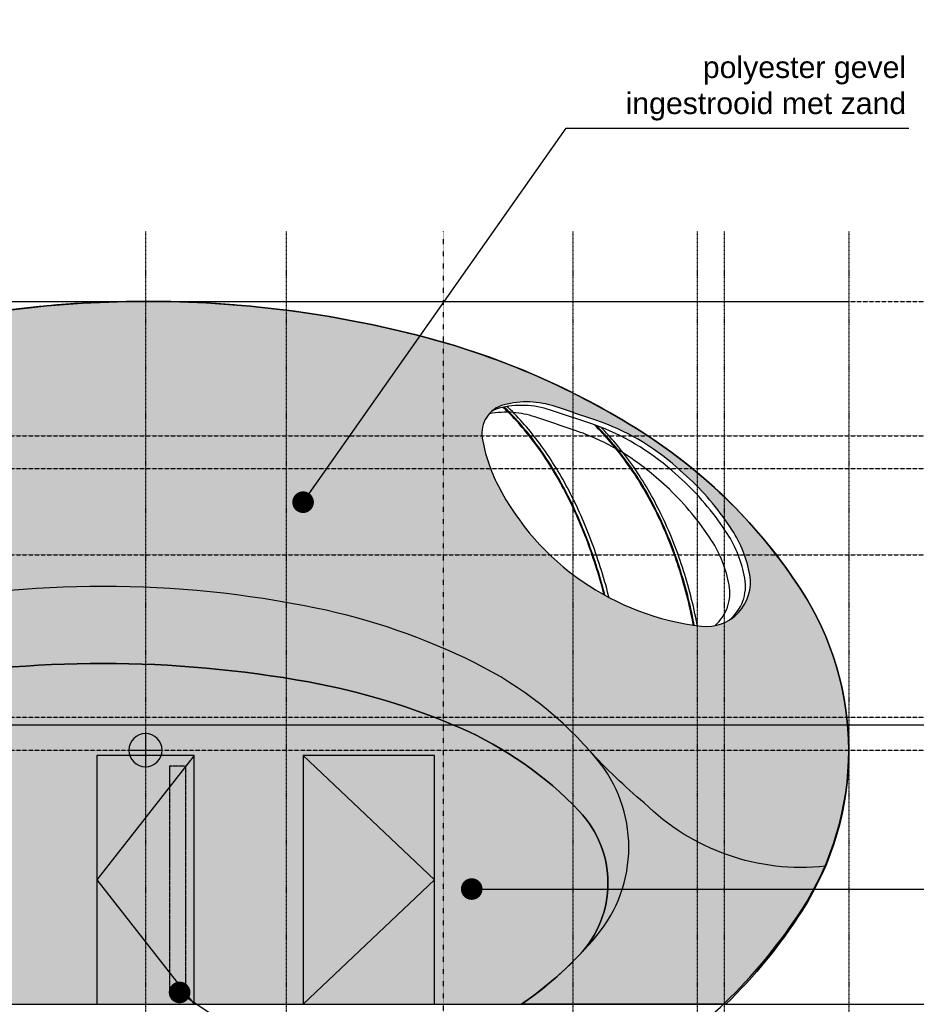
# Model space of a CAD drawing. Header units: metres. Extents: x 135527 to 1530300, y -118103 to -69281.
# Tile 83 of 88: x 248891 to 257178, y -94335 to -85231. Entities that reach past the tile are written whole.
import ezdxf

# ---------------------------------------------------------------- set-up
doc = ezdxf.new("R2010")
doc.units = ezdxf.units.M
doc.header["$LTSCALE"] = 0.1
for name, pattern in [('ACAD_ISO03W100', [30, 12, -18]), ('DASHDOT', [1, 0.5, -0.25, 0, -0.25]), ('DASHDOT2', [12.7, 6.35, -3.175, 0, -3.175]), ('HIDDEN', [0.375, 0.25, -0.125]), ('HIDDEN2', [4.762499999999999, 3.175, -1.5875])]:
    doc.linetypes.add(name, pattern=pattern)
for name, color, linetype in [('_01-STRAMIENEN', 8, 'DASHDOT2'), ('_02-section-thick', 3, 'Continuous'), ('_02Buitenwanden', 2, 'Continuous'), ('_02Constructie', 2, 'Continuous'), ('_03-PROJECTION', 1, 'Continuous'), ('_04-HIDDEN', 7, 'HIDDEN2'), ('_05-TEXT', 8, 'Continuous'), ('_05text100', 8, 'Continuous')]:
    doc.layers.add(name, color=color, linetype=linetype)
doc.layers.add('_01Hulplijnen', color=6, linetype='Continuous', plot=False)
doc.layers.add('_07Mensen', color=8, linetype='Continuous', transparency=0.5)
for name, color, linetype, true_color in [('_09_afdruiprand', 7, 'Continuous', 0xd49d1c), ('_09_hatch_kleur', 7, 'Continuous', 0x87ded1), ('_09_hatch_zand_donker', 7, 'Continuous', 0xf2d89c), ('_09_hatch_zand_licht', 7, 'Continuous', 0xf4e799)]:
    doc.layers.add(name, color=color, linetype=linetype, true_color=true_color)
doc.styles.add('NIO 1_100 klein', font='arial.ttf', dxfattribs={"height": 200})
doc.styles.add('NIOstandard', font='arial.ttf')
doc.dimstyles.new('NIO-5-KLEIN', dxfattribs={"dimtxt": 10, "dimasz": 1, "dimexe": 2, "dimexo": 5, "dimgap": 1, "dimtad": 1, "dimdec": 0, "dimzin": 0, "dimdsep": 46, "dimtxsty": 'NIOstandard', "dimblk1": 'MAATSTR', "dimblk2": 'MAATSTR', "dimsah": 1, "dimcen": 0, "dimdle": 1.5, "dimse1": 1, "dimse2": 1, "dimclrd": 7, "dimclre": 256, "dimclrt": 256, "dimazin": 0, "dimtfac": 1, "dimtdec": 0, "dimtofl": 0, "dimtmove": 1, "dimatfit": 2, "dimldrblk": 'MAATSTR', "dimfxl": 1, "dimtvp": 1, "dimtolj": 1, "dimtzin": 0, "dimarcsym": 0})

# ---------------------------------------------------------------- blocks, each defined once
blk = doc.blocks.new('achtergevel')
at = {"layer": '_01Hulplijnen'}
for points, knots in [([(4239.257917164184, 3785.99397850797), (4237.664922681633, 3792.036342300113), (4236.071928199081, 3798.078706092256), (4234.47893371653, 3804.121069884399), (4234.47891738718, 3804.121131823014), (4234.478901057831, 3804.121193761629), (4234.47888472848, 3804.121255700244), (4211.814078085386, 3890.090790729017), (4162.360194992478, 4059.899970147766), (4075.403827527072, 4307.48894173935), (3976.670020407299, 4544.066729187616), (3867.165618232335, 4767.009488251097), (3748.190387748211, 4973.815224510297), (3620.722882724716, 5163.312549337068), (3484.583663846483, 5336.046741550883), (3386.227248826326, 5441.499715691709), (3335.081715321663, 5491.391968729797), (3335.081610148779, 5491.392071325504), (3335.081504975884, 5491.392173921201), (3335.081399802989, 5491.392276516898), (3325.156259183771, 5501.074207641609), (3315.231118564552, 5510.75613876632), (3305.305977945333, 5520.438069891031)], [-18.74673922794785, -18.74673922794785, -18.74673922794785, -18.74673922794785, -0.0001921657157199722, -0.0001921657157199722, -0.0001921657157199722, 0, 0, 0, 266.7220972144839, 530.4054295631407, 786.9378130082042, 1035.445585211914, 1275.186307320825, 1502.286073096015, 1720.137492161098, 1934.479816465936, 1934.479816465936, 1934.479816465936, 1934.480257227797, 1934.480257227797, 1934.480257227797, 1976.074847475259, 1976.074847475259, 1976.074847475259, 1976.074847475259]), ([(4246.359179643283, 3782.068896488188), (4244.827497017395, 3787.916993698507), (4243.295814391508, 3793.765090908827), (4241.76413176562, 3799.613188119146), (4241.764115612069, 3799.613249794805), (4241.764099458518, 3799.613311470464), (4241.764083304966, 3799.613373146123), (4218.568794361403, 3888.174991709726), (4168.126654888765, 4062.009986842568), (4079.297778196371, 4314.832970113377), (3978.696439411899, 4555.227829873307), (3867.498864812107, 4780.514742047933), (3745.609216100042, 4991.117339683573), (3614.860563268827, 5183.716841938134), (3474.409999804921, 5359.377142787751), (3373.992309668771, 5465.160150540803), (3321.873905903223, 5515.015068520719), (3321.873798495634, 5515.015171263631), (3321.873691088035, 5515.015274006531), (3321.873583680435, 5515.015376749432), (3319.345417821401, 5517.433744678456), (3316.817251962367, 5519.852112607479), (3314.289086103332, 5522.270480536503)], [-18.13632948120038, -18.13632948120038, -18.13632948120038, -18.13632948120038, -0.0001912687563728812, -0.0001912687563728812, -0.0001912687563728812, 0, 0, 0, 274.6475827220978, 542.8161462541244, 803.5981024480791, 1056.081647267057, 1296.132099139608, 1533.172960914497, 1753.942740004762, 1970.305357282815, 1970.305357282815, 1970.305357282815, 1970.305803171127, 1970.305803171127, 1970.305803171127, 1980.801146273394, 1980.801146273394, 1980.801146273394, 1980.801146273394]), ([(4284.209866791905, 3761.664624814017), (4282.967721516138, 3766.502804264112), (4281.725576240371, 3771.340983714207), (4280.483430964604, 3776.179163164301), (4280.483415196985, 3776.179224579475), (4280.483399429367, 3776.179285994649), (4280.483383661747, 3776.179347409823), (4257.2012621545, 3866.863647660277), (4206.566913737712, 4044.273174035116), (4117.064520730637, 4301.990772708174), (4016.074947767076, 4545.353904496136), (3904.286281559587, 4773.393941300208), (3781.644269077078, 4986.5061028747), (3649.24537300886, 5182.219063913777), (3506.791318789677, 5360.612892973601), (3404.776608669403, 5467.936637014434), (3351.760426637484, 5518.495930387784), (3351.76031883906, 5518.496033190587), (3351.760211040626, 5518.49613599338), (3351.760103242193, 5518.496238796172), (3348.662101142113, 5521.450671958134), (3345.564099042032, 5524.405105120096), (3342.466096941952, 5527.359538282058)], [-14.98552677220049, -14.98552677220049, -14.98552677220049, -14.98552677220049, -0.0001902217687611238, -0.0001902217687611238, -0.0001902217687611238, 0, 0, 0, 280.8772974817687, 553.2697116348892, 818.1143151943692, 1070.966567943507, 1314.777861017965, 1555.324300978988, 1779.317188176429, 1999.08637795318, 1999.08637795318, 1999.08637795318, 1999.086824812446, 1999.086824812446, 1999.086824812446, 2011.9290424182, 2011.9290424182, 2011.9290424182, 2011.9290424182]), ([(5064.625964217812, 3506.722394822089), (5062.693772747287, 3516.544108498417), (5060.761581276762, 3526.365822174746), (5058.829389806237, 3536.187535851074), (5058.829375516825, 3536.187608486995), (5058.829361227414, 3536.187681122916), (5058.829346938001, 3536.187753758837), (5040.506618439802, 3629.325814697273), (4998.80538583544, 3810.811632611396), (4919.417982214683, 4075.955268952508), (4824.657742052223, 4329.177120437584), (4714.291247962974, 4570.643397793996), (4589.478670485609, 4797.550677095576), (4451.797810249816, 5007.197098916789), (4305.751341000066, 5194.15071516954), (4201.72999111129, 5306.604930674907), (4150.107407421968, 5357.822125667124)], [-30.0302791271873, -30.0302791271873, -30.0302791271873, -30.0302791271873, -0.0002220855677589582, -0.0002220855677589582, -0.0002220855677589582, 0, 0, 0, 284.7712110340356, 558.3511844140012, 829.8771559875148, 1095.402418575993, 1354.311392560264, 1606.222115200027, 1847.238311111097, 2065.394579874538, 2065.394579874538, 2065.394579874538, 2065.394579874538]), ([(5071.975072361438, 3505.653747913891), (5069.910799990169, 3516.170564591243), (5067.8465276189, 3526.687381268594), (5065.782255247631, 3537.204197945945), (5065.78224103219, 3537.204270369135), (5065.782226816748, 3537.204342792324), (5065.782212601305, 3537.204415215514), (5047.609462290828, 3629.788833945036), (5006.189590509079, 3810.640046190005), (4927.227193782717, 4075.501387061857), (4832.653357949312, 4329.290850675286), (4722.280736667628, 4571.696297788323), (4597.405235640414, 4799.538141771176), (4458.955804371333, 5011.094220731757), (4315.940521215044, 5194.586914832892), (4215.685431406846, 5303.847370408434), (4168.939179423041, 5350.988952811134)], [-32.1528653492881, -32.1528653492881, -32.1528653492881, -32.1528653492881, -0.0002214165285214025, -0.0002214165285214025, -0.0002214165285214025, 0, 0, 0, 283.0546507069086, 556.313340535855, 828.7058440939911, 1095.085378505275, 1354.844102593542, 1607.598308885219, 1852.97359554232, 2052.142474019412, 2052.142474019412, 2052.142474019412, 2052.142474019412]), ([(5100.662632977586, 3501.701412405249), (5097.96236526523, 3515.343417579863), (5095.262097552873, 3528.985422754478), (5092.561829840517, 3542.627427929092), (5092.561815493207, 3542.627500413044), (5092.561801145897, 3542.627572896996), (5092.561786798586, 3542.627645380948), (5074.706621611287, 3632.833599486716), (5033.67407413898, 3811.309981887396), (4955.773862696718, 4072.608570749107), (4862.225553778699, 4324.018983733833), (4754.313563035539, 4562.008653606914), (4631.900890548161, 4787.112359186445), (4496.275490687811, 4996.500877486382), (4355.357934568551, 5179.396934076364), (4257.151755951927, 5287.963204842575), (4211.367656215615, 5334.868484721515)], [-41.72042264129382, -41.72042264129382, -41.72042264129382, -41.72042264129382, -0.0002216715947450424, -0.0002216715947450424, -0.0002216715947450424, 0, 0, 0, 275.8693095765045, 549.1279597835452, 817.5579625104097, 1080.157018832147, 1332.569329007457, 1585.743047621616, 1827.985600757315, 2024.624706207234, 2024.624706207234, 2024.624706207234, 2024.624706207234])]:
    blk.add_open_spline(points, degree=3, knots=knots, dxfattribs=at)
at = {"layer": '_02Buitenwanden'}
blk.add_lwpolyline([(5032.18686561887, 4857.125403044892), (4909.095861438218, 4966.556827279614, 0.1002048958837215), (4162.071083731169, 5401.22355003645, 0.00144093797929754), (3787.737298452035, 5527.084617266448, 0.1442510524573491), (3314.022864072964, 5543.645280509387, 0.3893633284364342), (3113.164569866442, 5234.79052913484, 0.077496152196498), (3258.167462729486, 4798.225767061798, 0.2500929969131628), (5138.704278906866, 3496.996303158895, 0.5030352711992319), (5584.987324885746, 3972.395775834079, 0.09881997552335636), (5422.323417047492, 4385.242682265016, 0.05933025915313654)], format="xyb", close=True, dxfattribs=at)
at = {"layer": '_03-PROJECTION'}
for points in [[(3398.906132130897, 5472.205258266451, 0.06624056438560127), (3177.992269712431, 5460.520128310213)], [(4150.107407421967, 5357.822125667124, 0.004061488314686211), (4116.696396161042, 5369.466588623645, 0.00144093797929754), (3742.362610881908, 5495.327655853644, 0.1442510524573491), (3268.648176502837, 5511.888319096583, 0.06439833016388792), (3203.755458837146, 5485.9543103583)], [(4349.637347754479, 5136.087238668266, 0.0476797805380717), (3971.65169718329, 5306.029807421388, 0.00144093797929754), (3597.317911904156, 5431.890874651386, 0.06058094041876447), (3398.906132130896, 5472.205258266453, 0.06058094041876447)], [(5394.970967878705, 3552.586888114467, 0.27412957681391), (5539.612637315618, 3940.638814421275, 0.09881997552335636), (5376.948729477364, 4353.485720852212, 0.05933025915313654), (4986.812178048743, 4825.368441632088), (4863.721173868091, 4934.799865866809, 0.09610429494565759), (4150.107407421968, 5357.822125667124, 0.08853064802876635)], [(5265.378350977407, 3502.267439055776, 0.2607564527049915), (5394.567938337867, 3877.202033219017, 0.09881997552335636), (5231.904030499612, 4290.048939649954, 0.05933025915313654), (4841.767479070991, 4761.93166042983), (4718.676474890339, 4871.363084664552, 0.05227535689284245), (4349.63734775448, 5136.087238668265, 0.04287875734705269)]]:
    blk.add_lwpolyline(points, format="xyb", dxfattribs=at)
blk = doc.blocks.new('refpoint')
at = {"layer": '_01Hulplijnen'}
for p, q in [((1.746229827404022e-10, 307.3132274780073), (-1.746229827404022e-10, -307.3132274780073)), ((307.3132274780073, -1.455191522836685e-10), (-307.3132274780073, 1.455191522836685e-10))]:
    blk.add_line(p, q, dxfattribs=at)
blk.add_circle((0, 0), 307.3132274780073, dxfattribs=at)
blk = doc.blocks.new('*U303')
at = {"layer": '_01-STRAMIENEN', "linetype": 'DASHDOT', "ltscale": 40}
for points in [[(4700, 7145.44883392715), (4700, -2111.968295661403)], [(6000.000000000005, 7145.44883392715), (6000.000000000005, -2111.968295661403)], [(8650, 7145.44883392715), (8650, -2111.968295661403)], [(9800, 7145.44883392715), (9800, -2111.968295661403)], [(10050, 7145.44883392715), (10050, -1906.242639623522)], [(11200, 7145.44883392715), (11200, -2111.968295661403)]]:
    blk.add_lwpolyline(points, dxfattribs=at)
at = {"layer": '_01-STRAMIENEN', "linetype": 'ACAD_ISO03W100'}
blk.add_lwpolyline([(7450.000000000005, 7145.44883392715), (7450.000000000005, -2111.968295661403)], dxfattribs=at)
at = {"layer": '_01Hulplijnen'}
blk.add_line((-1800, 6500.000002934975), (11200, 6500.000002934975), dxfattribs=at)
blk.add_lwpolyline([(11200, 2349.999999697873, 0.1448782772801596), (10762.23237573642, 3829.100298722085, 0.1071741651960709), (9296.19407771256, 5284.493143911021, 0.0775751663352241), (7293.923096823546, 6162.802458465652, 0.06472529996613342), (4700.000000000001, 6500.000002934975, 0.06472529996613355), (2106.076903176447, 6162.80245846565, 0.07757516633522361), (103.8059222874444, 5284.493143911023, 0.1071741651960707), (-1362.232375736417, 3829.100298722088, 0.1448782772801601), (-1799.999999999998, 2349.999999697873, 0.1448782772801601), (-1362.232375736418, 870.8997006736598, 0.1071741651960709), (103.8059222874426, -584.4931445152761, 0.07757516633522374), (2106.076903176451, -1462.802459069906, 0.0647252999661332), (4700, -1800.000003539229, 0.06472529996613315), (7293.923096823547, -1462.802459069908, 0.07757516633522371), (9296.194077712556, -584.4931445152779, 0.1071741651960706), (10762.23237573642, 870.8997006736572, 0.1448782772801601)], format="xyb", close=True, dxfattribs=at)
at = {"layer": '_04-HIDDEN', "xscale": -0.5, "yscale": 0.5}
blk.add_blockref('refpoint', (4700, 2349.999999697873), dxfattribs=at)
blk = doc.blocks.new('*U396')
at = {"layer": '_01-STRAMIENEN', "color": 253, "linetype": 'HIDDEN', "ltscale": 40}
for points in [[(-14151.52589583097, 6500), (1244.49792445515, 6500)], [(-14151.52589583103, 5255), (1244.497924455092, 5255)], [(-14151.52589583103, 4955), (1244.497924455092, 4955)], [(-14151.52589583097, 4155), (1244.49792445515, 4155)], [(-14151.52589583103, 2655), (1244.497924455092, 2655)], [(-14151.52589583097, 2350), (1244.49792445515, 2350)], [(-14151.52589583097, -2.434952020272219e-16), (1244.49792445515, 0)]]:
    blk.add_lwpolyline(points, dxfattribs=at)
at = {"layer": '_01Hulplijnen', "ltscale": 40}
blk.add_lwpolyline([(-14151.52589583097, 2585), (1244.49792445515, 2585)], dxfattribs=at)
blk = doc.blocks.new('hatches')
at = {"layer": '_02Constructie'}
h = blk.add_hatch(dxfattribs=at)
h.set_pattern_fill('AR-SAND', color=253, scale=5)
h.set_pattern_definition([(37.50000000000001, (-20000, 0), (-8.000156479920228, 244.7066186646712), [0, -193.04, 0, -215.9, 0, -206.375]), (7.499999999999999, (-20000, 0), (224.7616415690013, 358.4125502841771), [0, -104.14, 0, -173.99, 0, -66.67500000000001]), (327.5, (-20156.20999999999, 0), (395.496185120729, 0.718592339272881), [0, -63.5, 0, -228.6, 0, -298.45]), (317.5, (-20156.20999999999, 0), (381.7782262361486, 111.4646616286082), [0, -31.75, 0, -149.86, 0, -171.45])])
h.paths.add_polyline_path([(-390.3943895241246, 1513.646419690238, -0.05075451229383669), (1574.723364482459, 1313.6540488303, -0.06459709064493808), (3044.367313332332, 807.2100264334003, -0.104040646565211), (4171.496180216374, -82.48178169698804, -0.1755847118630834), (4467.092194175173, -898.2782951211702, -0.1755847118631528), (4171.496180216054, -1714.074808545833, -0.06791801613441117), (3474.925426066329, -2349.999999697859), (5362.435990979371, -2349.999999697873, 0.05714669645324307), (6065.86473258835, -1488.422864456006, 0.1443484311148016), (6500, 3.021268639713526e-07, 0.1443484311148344), (6057.194877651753, 1485.866642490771, 0.1071766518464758), (4587.601209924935, 2942.328748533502, 0.07781134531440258), (2581.973958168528, 3818.959324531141, 0.06500825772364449), (-12.15215016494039, 4149.982287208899, 0.06500825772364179), (-2604.304371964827, 3803.84167015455, 0.07781134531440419), (-4604.786945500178, 2915.53355202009, 0.1071766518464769), (-6065.864732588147, 1450.528734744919, 0.1443484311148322), (-6500, -37.89413001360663, 0.1443484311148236), (-6057.19487765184, -1523.76077220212, 0.05484425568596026), (-5380.909203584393, -2349.999999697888), (-4255.71420511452, -2349.999999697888, -0.06791801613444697), (-4952.284959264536, -1714.074808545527, -0.1755847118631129), (-5247.880973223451, -898.2782951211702, -0.1755847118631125), (-4952.284959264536, -82.48178169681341, -0.1040406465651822), (-3825.156092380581, 807.2100264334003, -0.06459709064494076), (-2355.51214353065, 1313.654048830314, -0.05075451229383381)])
h.paths.add_polyline_path([(3113.164569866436, 2884.79052943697, -0.3893633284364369), (3314.022864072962, 3193.645280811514, -0.1442510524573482), (3787.737298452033, 3177.084617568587, -0.001440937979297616), (4162.071083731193, 3051.223550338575, -0.1002048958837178), (4909.095861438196, 2616.55682758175), (5032.18686561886, 2507.125403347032, -0.05933025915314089), (5422.323417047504, 2035.242682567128, -0.09881997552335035), (5584.987324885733, 1622.395776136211, -0.5030352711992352), (5138.704278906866, 1146.996303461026, -0.2500929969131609), (3258.1674627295, 2448.225767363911, -0.07749615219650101)], flags=16)
h = blk.add_hatch(dxfattribs=at)
h.set_pattern_fill('AR-SAND', color=253, scale=3)
h.set_pattern_definition([(37.50000000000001, (-20000, 0), (-4.800093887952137, 146.8239711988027), [0, -115.824, 0, -129.54, 0, -123.825]), (7.499999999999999, (-20000, 0), (134.8569849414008, 215.0475301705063), [0, -62.48400000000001, 0, -104.394, 0, -40.005]), (327.5, (-20093.726, 0), (237.2977110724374, 0.4311554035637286), [0, -38.09999999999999, 0, -137.16, 0, -179.07]), (317.5, (-20093.726, 0), (229.0669357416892, 66.87879697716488), [0, -19.05, 0, -89.916, 0, -102.87])])
edge = h.paths.add_edge_path()
edge.add_arc((1493.22608309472, 520.1483500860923), 3487.819352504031, 304.6232121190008, 320.1650067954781)
edge.add_arc((3193.561904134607, -898.2782951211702), 1273.530290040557, 320.1650067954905, 360)
edge.add_arc((3193.561904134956, -898.2782951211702), 1273.530290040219, 0, 39.83499320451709)
edge.add_arc((1493.226083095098, -2316.704940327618), 3487.819352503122, 39.83499320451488, 63.59387339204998)
edge.add_arc((357.7130822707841, -4603.567019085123), 6041.077651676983, 63.59387339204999, 78.37789536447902)
edge.add_arc((-390.3943895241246, -8240.93751453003), 9754.583934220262, 78.37789536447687, 90.00000000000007)
edge.add_arc((-390.3943895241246, -8240.937514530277), 9754.583934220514, 90.00000000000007, 101.622104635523)
edge.add_arc((-1138.501861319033, -4603.567019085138), 6041.077651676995, 101.622104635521, 116.40612660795)
edge.add_arc((-2274.014862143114, -2316.704940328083), 3487.819352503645, 116.40612660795, 140.1650067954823)
edge.add_arc((-3974.350683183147, -898.2782951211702), 1273.530290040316, 140.1650067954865, 180)
edge.add_arc((-3974.350683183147, -898.2782951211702), 1273.530290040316, 180, 219.8349932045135)
edge.add_arc((-2274.014862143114, 520.1483500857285), 3487.819352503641, 219.8349932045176, 235.3767878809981)
edge.add_arc((-2342.8018594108, 440.3993856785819), 3383.129080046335, 223.5890026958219, 235.5680555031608, ccw=False)
edge.add_arc((-4093.954667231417, -1226.560092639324), 965.4256121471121, 179.9790337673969, 223.58900269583, ccw=False)
edge.add_arc((-4093.954667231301, -1226.560092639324), 965.4256121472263, 136.3690648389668, 179.9790337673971, ccw=False)
edge.add_arc((-2344.02230854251, -2894.80072237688), 3383.129080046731, 113.47918805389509, 136.3690648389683, ccw=False)
edge.add_arc((-1169.707717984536, -5598.224343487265), 6330.587991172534, 100.18891838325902, 113.4791880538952, ccw=False)
edge.add_arc((-395.5295800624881, -9905.705516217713), 10707.08725915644, 89.97903376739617, 100.18891838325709, ccw=False)
edge.add_arc((-395.5295800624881, -9905.705516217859), 10707.08725915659, 79.76914915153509, 89.97903376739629, ccw=False)
edge.add_arc((381.8008216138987, -5598.792086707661), 6330.587991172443, 66.47887948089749, 79.76914915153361, ccw=False)
edge.add_arc((1558.093623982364, -2896.228622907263), 3383.129080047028, 43.589002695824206, 66.47887948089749, ccw=False)
edge.add_arc((3309.246431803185, -1229.269144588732), 965.4256121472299, -0.020966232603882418, 43.58900269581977, ccw=False)
edge.add_arc((3309.246431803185, -1229.269144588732), 965.4256121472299, 316.36906483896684, 359.9790337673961, ccw=False)
edge.add_arc((1559.314073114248, 438.971485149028), 3383.129080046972, 304.4746898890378, 316.3690648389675, ccw=False)
edge.add_line((3474.307657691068, -2349.999999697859), (3474.9254260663, -2349.999999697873))
at = {"layer": '_09_hatch_kleur'}
h = blk.add_hatch(color=256, dxfattribs=at)
h.dxf.hatch_style = 1
edge = h.paths.add_edge_path()
edge.add_arc((1559.314073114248, 438.971485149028), 3383.129080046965, 304.4746898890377, 316.3690648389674)
edge.add_arc((3309.246431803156, -1229.269144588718), 965.425612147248, 316.369064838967, 359.9790337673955)
edge.add_arc((3309.246431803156, -1229.269144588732), 965.4256121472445, 359.9790337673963, 403.5890026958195)
edge.add_arc((1558.093623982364, -2896.228622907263), 3383.129080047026, 43.58900269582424, 66.47887948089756)
edge.add_arc((381.8008216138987, -5598.792086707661), 6330.587991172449, 66.47887948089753, 79.76914915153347)
edge.add_arc((-395.5295800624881, -9905.705516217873), 10707.0872591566, 79.76914915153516, 89.9790337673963)
edge.add_arc((-395.5295800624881, -9905.705516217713), 10707.08725915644, 89.9790337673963, 100.1889183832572)
edge.add_arc((-1169.707717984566, -5598.22434348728), 6330.587991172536, 100.1889183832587, 113.4791880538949)
edge.add_arc((-2344.022308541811, -2894.800722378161), 3383.129080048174, 113.4791880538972, 122.7669895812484)
edge.add_line((-4175.052406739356, -49.99999969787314), (-2825.130990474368, -49.99999969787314))
edge.add_line((-2825.130990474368, -49.99999969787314), (-2825.130990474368, -2349.999999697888))
edge.add_line((-2825.130990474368, -2349.999999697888), (3474.307657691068, -2349.999999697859))
at = {"layer": '_09_hatch_zand_donker'}
h = blk.add_hatch(color=256, dxfattribs=at)
h.dxf.hatch_style = 1
edge = h.paths.add_edge_path()
edge.add_arc((1493.22608309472, 520.1483500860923), 3487.819352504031, 304.6232121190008, 320.1650067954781)
edge.add_arc((3193.561904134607, -898.2782951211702), 1273.530290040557, 320.1650067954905, 360)
edge.add_arc((3193.561904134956, -898.2782951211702), 1273.530290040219, 0, 39.83499320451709)
edge.add_arc((1493.226083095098, -2316.704940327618), 3487.819352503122, 39.83499320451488, 63.59387339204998)
edge.add_arc((357.7130822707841, -4603.567019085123), 6041.077651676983, 63.59387339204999, 78.37789536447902)
edge.add_arc((-390.3943895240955, -8240.93751453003), 9754.583934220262, 78.37789536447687, 90.00000000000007)
edge.add_arc((-390.3943895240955, -8240.937514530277), 9754.583934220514, 90.00000000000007, 101.622104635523)
edge.add_arc((-1138.501861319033, -4603.567019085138), 6041.077651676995, 101.622104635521, 116.40612660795)
edge.add_arc((-2274.014862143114, -2316.704940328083), 3487.819352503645, 116.40612660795, 140.1650067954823)
edge.add_arc((-3974.350683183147, -898.2782951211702), 1273.530290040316, 140.1650067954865, 180)
edge.add_arc((-3974.350683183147, -898.2782951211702), 1273.530290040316, 180, 219.8349932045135)
edge.add_arc((-2274.014862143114, 520.1483500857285), 3487.819352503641, 219.8349932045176, 235.3767878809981)
edge.add_arc((-2342.8018594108, 440.3993856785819), 3383.129080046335, 223.5890026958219, 235.5680555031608, ccw=False)
edge.add_arc((-4093.954667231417, -1226.560092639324), 965.4256121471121, 179.9790337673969, 223.58900269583, ccw=False)
edge.add_arc((-4093.954667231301, -1226.560092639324), 965.4256121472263, 136.3690648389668, 179.9790337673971, ccw=False)
edge.add_arc((-2344.02230854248, -2894.80072237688), 3383.129080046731, 113.47918805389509, 136.3690648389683, ccw=False)
edge.add_arc((-1169.707717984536, -5598.224343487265), 6330.587991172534, 100.18891838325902, 113.4791880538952, ccw=False)
edge.add_arc((-395.5295800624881, -9905.705516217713), 10707.08725915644, 89.97903376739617, 100.18891838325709, ccw=False)
edge.add_arc((-395.5295800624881, -9905.705516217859), 10707.08725915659, 79.76914915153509, 89.97903376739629, ccw=False)
edge.add_arc((381.8008216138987, -5598.792086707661), 6330.587991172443, 66.47887948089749, 79.76914915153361, ccw=False)
edge.add_arc((1558.093623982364, -2896.228622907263), 3383.129080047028, 43.589002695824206, 66.47887948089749, ccw=False)
edge.add_arc((3309.246431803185, -1229.269144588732), 965.4256121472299, -0.020966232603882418, 43.58900269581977, ccw=False)
edge.add_arc((3309.246431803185, -1229.269144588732), 965.4256121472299, 316.36906483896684, 359.9790337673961, ccw=False)
edge.add_arc((1559.314073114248, 438.971485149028), 3383.129080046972, 304.4746898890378, 316.3690648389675, ccw=False)
edge.add_line((3474.307657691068, -2349.999999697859), (3474.9254260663, -2349.999999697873))
at = {"layer": '_09_hatch_zand_licht'}
h = blk.add_hatch(color=41, dxfattribs=at)
h.dxf.hatch_style = 1
h.set_gradient(color1=(250, 237, 163), color2=(223, 195, 129), rotation=90.00000000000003, tint=1, name='INVCYLINDER')
h.paths.add_polyline_path([(-390.3943895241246, 1513.646419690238, -0.05075451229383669), (1574.723364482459, 1313.6540488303, -0.06459709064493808), (3044.367313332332, 807.2100264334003, -0.104040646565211), (4171.496180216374, -82.48178169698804, -0.1755847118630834), (4467.092194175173, -898.2782951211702, -0.1755847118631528), (4171.496180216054, -1714.074808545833, -0.06791801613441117), (3474.925426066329, -2349.999999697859), (5362.435990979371, -2349.999999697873, 0.05714669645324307), (6065.86473258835, -1488.422864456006, 0.1443484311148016), (6500, 3.021268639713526e-07, 0.1443484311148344), (6057.194877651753, 1485.866642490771, 0.1071766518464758), (4587.601209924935, 2942.328748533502, 0.07781134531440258), (2581.973958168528, 3818.959324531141, 0.06500825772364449), (-12.15215016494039, 4149.982287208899, 0.06500825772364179), (-2604.304371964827, 3803.84167015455, 0.07781134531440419), (-4604.786945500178, 2915.53355202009, 0.1071766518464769), (-6065.864732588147, 1450.528734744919, 0.1443484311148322), (-6500, -37.89413001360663, 0.1443484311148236), (-6057.19487765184, -1523.76077220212, 0.05484425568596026), (-5380.909203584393, -2349.999999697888), (-4255.71420511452, -2349.999999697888, -0.06791801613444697), (-4952.284959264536, -1714.074808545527, -0.1755847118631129), (-5247.880973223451, -898.2782951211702, -0.1755847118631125), (-4952.284959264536, -82.48178169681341, -0.1040406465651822), (-3825.156092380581, 807.2100264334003, -0.06459709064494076), (-2355.51214353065, 1313.654048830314, -0.05075451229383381)])
h.paths.add_polyline_path([(3113.164569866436, 2884.79052943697, -0.3893633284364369), (3314.022864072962, 3193.645280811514, -0.1442510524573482), (3787.737298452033, 3177.084617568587, -0.001440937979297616), (4162.071083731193, 3051.223550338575, -0.1002048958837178), (4909.095861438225, 2616.55682758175), (5032.18686561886, 2507.125403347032, -0.05933025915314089), (5422.323417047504, 2035.242682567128, -0.09881997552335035), (5584.987324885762, 1622.395776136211, -0.5030352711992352), (5138.704278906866, 1146.996303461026, -0.2500929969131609), (3258.1674627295, 2448.225767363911, -0.07749615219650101)], flags=16)
at = {"layer": '_01Hulplijnen'}
for points in [[(-5380.909203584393, -2349.999999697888), (5362.435990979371, -2349.999999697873, 0.05714669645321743), (6065.864732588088, -1488.422864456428, 0.144348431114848), (6500, 3.021268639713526e-07, 0.1443484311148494), (6057.194877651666, 1485.866642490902, 0.1071766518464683), (4587.601209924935, 2942.328748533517, 0.07781134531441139), (2581.973958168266, 3818.959324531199, 0.06500825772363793), (-12.15215016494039, 4149.982287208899, 0.06500825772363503), (-2604.304371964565, 3803.841670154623, 0.07781134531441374), (-4604.786945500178, 2915.53355202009, 0.1071766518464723), (-6065.864732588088, 1450.528734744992, 0.1443484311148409), (-6500, -37.89413001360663, 0.1443484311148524), (-6057.194877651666, -1523.760772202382, 0.05484425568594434)], [(5032.18686561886, 2507.125403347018), (4909.095861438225, 2616.556827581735, 0.1002048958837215), (4162.071083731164, 3051.223550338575, 0.00144093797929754), (3787.737298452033, 3177.084617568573, 0.1442510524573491), (3314.022864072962, 3193.645280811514, 0.3893633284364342), (3113.164569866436, 2884.79052943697, 0.077496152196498), (3258.1674627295, 2448.225767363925, 0.2500929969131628), (5138.704278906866, 1146.996303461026, 0.5030352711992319), (5584.987324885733, 1622.395776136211, 0.09881997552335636), (5422.323417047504, 2035.242682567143, 0.05933025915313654)], [(5032.18686561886, 2507.125403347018), (4909.095861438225, 2616.556827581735, 0.1002048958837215), (4162.071083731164, 3051.223550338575, 0.00144093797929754), (3787.737298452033, 3177.084617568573, 0.1442510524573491), (3314.022864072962, 3193.645280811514, 0.3893633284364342), (3113.164569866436, 2884.79052943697, 0.077496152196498), (3258.167462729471, 2448.225767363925, 0.2500929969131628), (5138.704278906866, 1146.996303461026, 0.5030352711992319), (5584.987324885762, 1622.395776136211, 0.09881997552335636), (5422.323417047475, 2035.242682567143, 0.05933025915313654)], [(3474.307657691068, -2349.999999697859, 0.05194564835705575), (4008.020926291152, -1895.422894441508, 0.1926147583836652), (4274.67197931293, -1229.622422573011, 0.1926147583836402), (4008.508270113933, -563.6269779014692, 0.1002093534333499), (2908.256766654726, 205.8064930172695, 0.05805483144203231), (1506.206015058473, 631.1402784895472, 0.04457852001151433), (-391.6115379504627, 801.3810260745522, 0.04457852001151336), (-2289.553175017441, 632.5292599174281, 0.05805483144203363), (-3691.91483571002, 208.2216925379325, 0.04054787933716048), (-4175.052406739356, -49.99999969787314), (-2825.130990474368, -49.99999969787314), (-2825.130990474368, -2349.999999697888)]]:
    blk.add_lwpolyline(points, format="xyb", close=True, dxfattribs=at)
for points in [[(-2604.304371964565, 3803.841670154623, -0.06500825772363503), (-12.15215016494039, 4149.982287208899, -0.06500825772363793), (2581.973958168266, 3818.959324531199, -0.07781134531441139), (4587.601209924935, 2942.328748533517, -0.1071766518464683), (6057.194877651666, 1485.866642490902, -0.1443484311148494), (6500, 3.021268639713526e-07, -0.144348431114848), (6065.864732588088, -1488.422864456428, -0.05714669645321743), (5362.435990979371, -2349.999999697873), (3474.307657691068, -2349.999999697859), (3474.9254260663, -2349.999999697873, 0.06791801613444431), (4171.496180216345, -1714.074808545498, 0.175584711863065), (4467.092194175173, -898.2782951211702, 0.1755847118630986), (4171.496180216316, -82.48178169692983, 0.1040406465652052), (3044.367313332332, 807.2100264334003, 0.06459709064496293), (1574.723364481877, 1313.654048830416, 0.05075451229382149), (-390.3943895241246, 1513.646419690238, 0.05075451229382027), (-2355.512143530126, 1313.654048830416, 0.06459709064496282)], [(4467.092194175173, -898.2782951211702, 0.1755847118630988), (4171.496180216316, -82.48178169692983, 0.1040406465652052), (3044.367313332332, 807.2100264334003, 0.06459709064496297), (1574.723364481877, 1313.654048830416, 0.05075451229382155), (-390.3943895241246, 1513.646419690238, 0.05075451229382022), (-2355.512143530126, 1313.654048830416, 0.06459709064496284), (-3825.156092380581, 807.2100264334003, 0.1040406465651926), (-4952.284959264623, -82.48178169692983, 0.1755847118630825), (-5247.880973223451, -898.2782951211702, 0.1755847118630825), (-4952.284959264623, -1714.074808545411, 0.06791801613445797), (-4255.714205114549, -2349.999999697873, 0.06459709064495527)], [(-2289.553175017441, 632.5292599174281, -0.04457852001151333), (-391.6115379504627, 801.3810260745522, -0.04457852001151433), (1506.206015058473, 631.1402784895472, -0.0580548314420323), (2908.256766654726, 205.8064930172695, -0.1002093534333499), (4008.508270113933, -563.6269779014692, -0.1926147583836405), (4274.67197931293, -1229.622422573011, -0.1926147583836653), (4008.020926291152, -1895.422894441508, -0.05194564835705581), (3474.307657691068, -2349.999999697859), (3474.9254260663, -2349.999999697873, 0.06791801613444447), (4171.496180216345, -1714.074808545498, 0.1755847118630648), (4467.092194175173, -898.2782951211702, 0.1755847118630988), (4171.496180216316, -82.48178169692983, 0.1040406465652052), (3044.367313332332, 807.2100264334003, 0.06459709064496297), (1574.723364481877, 1313.654048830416, 0.05075451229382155), (-390.3943895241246, 1513.646419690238, 0.05075451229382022), (-2355.512143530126, 1313.654048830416, 0.06459709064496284)], [(3474.9254260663, -2349.999999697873, 0.06791801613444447), (4171.496180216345, -1714.074808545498, 0.1755847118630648), (4467.092194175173, -898.2782951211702, 0.1755847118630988)]]:
    blk.add_lwpolyline(points, format="xyb", dxfattribs=at)
blk = doc.blocks.new('*U37')
at = {"layer": '_07Mensen'}
h = blk.add_hatch(color=256, dxfattribs=at)
edge = h.paths.add_edge_path()
edge.add_spline(control_points=[(199908.1639001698, -58544.24649541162), (200010.3380200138, -58565.21427978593), (200046.0323419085, -58643.52439620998), (200046.0323419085, -58723.48248230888), (200066.2918499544, -58723.48248230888), (200053.0169282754, -58895.82504711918), (200094.293309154, -58895.82504711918), (200099.3704582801, -58828.34945472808), (200108.0801533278, -58781.82762143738), (200108.0801533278, -58709.69563813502), (200113.0240623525, -58709.69563813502), (200142.5472637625, -58665.63524040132), (200142.5472637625, -58654.54124880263), (200142.2246824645, -58654.43605924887), (200186.9372554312, -58649.00126564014), (200190.808231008, -58647.64782671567), (200190.808231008, -58625.53698252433), (200240.0369421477, -58635.95776097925), (200232.1687635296, -58585.60702793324), (200174.5319007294, -58574.07825284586), (200177.1476142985, -58503.31373374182), (200175.8572891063, -58458.58012286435), (200174.5319007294, -58412.73851535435), (200197.3299833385, -58387.97689440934), (200238.536237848, -58357.7945051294), (200307.6387620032, -58307.16326660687), (200359.3078707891, -58440.83815147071), (200383.8240494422, -58440.83815147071), (200381.5239045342, -58445.43844128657), (200379.2237596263, -58450.03171846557), (200376.9376399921, -58454.62499564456), (200390.892787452, -58454.62499564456), (200389.6164875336, -58535.63497728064), (200390.724484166, -58551.13991749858), (200383.1929121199, -58551.13991749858), (200449.8269880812, -58582.70379625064), (200459.6587050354, -58585.60702793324), (200459.6587050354, -58605.56499259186), (200411.3977377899, -58619.63234224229), (200411.3977377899, -58647.64782671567), (200531.4681070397, -58671.68013342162), (200436.1242955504, -58937.1855796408), (200507.905647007, -58937.1855796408), (200513.8383378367, -58978.63727644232), (200554.0628231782, -59206.04306630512), (200569.9534584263, -59206.04306630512), (200567.6533135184, -59245.10345391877), (200565.3531686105, -59284.16384153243), (200563.0670489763, -59323.23124178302), (200585.479436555, -59337.03211123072), (200596.7838072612, -59314.92827967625), (200601.1596926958, -59338.03491830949), (200604.0068232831, -59353.02092339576), (200596.9801610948, -59419.74616363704), (200611.3139909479, -59419.74616363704), (200615.9283060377, -59436.723757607), (200603.9226716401, -59445.72798340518), (200604.427581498, -59454.20626143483), (200617.2466817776, -59454.20626143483), (200621.0475309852, -59511.77299786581), (200621.6506177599, -59519.70429021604), (200625.4795175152, -59569.47998703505), (200585.4934618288, -59597.0045869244), (200528.5929259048, -59578.29487163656), (200528.5929259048, -59561.44350513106), (200514.8060817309, -59581.3593939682), (200514.8060817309, -59564.5080274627), (200503.3193824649, -59566.80817237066), (200491.8186579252, -59569.1013046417), (200480.3319586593, -59571.4014495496), (200484.9322484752, -59559.91475028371), (200482.6321035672, -59555.32147310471), (200473.4455492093, -59557.61460537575), (200481.9729156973, -59480.88934489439), (200461.0331818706, -59397.57220571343), (200487.2323933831, -59323.23124178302), (200498.2282080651, -59327.85256950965), (200509.714907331, -59330.15271441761), (200521.7065164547, -59330.12466386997), (200522.0851988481, -59307.75435211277), (200529.7149478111, -59164.67552114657), (200501.019237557, -59164.67552114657), (200495.9841642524, -59199.92103427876), (200444.6376367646, -59474.89354033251), (200438.9714261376, -59474.89354033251), (200428.3823443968, -59521.62575273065), (200441.159368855, -59573.90496092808), (200444.6937378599, -59620.81248924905), (200449.6586847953, -59686.63309932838), (200441.7484303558, -59754.36114664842), (200441.8466072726, -59820.44823693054), (200441.9027083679, -59857.26458073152), (200462.5058356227, -59980.41349758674), (200433.7399989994, -59999.3686551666), (200424.8199248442, -60004.50891802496), (200415.0723595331, -60006.61972173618), (200404.5113283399, -60005.70807893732), (200392.5056939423, -59955.90433157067), (200385.3387790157, -59942.25774013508), (200335.5630821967, -59950.56070224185), (200329.4059869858, -59902.93087231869), (200342.4635169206, -59865.34313845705), (200342.4635169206, -59826.47209204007), (200344.1044739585, -59826.47209204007), (200316.9655690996, -59728.63879444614), (200314.8898285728, -59716.17032601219), (200308.0314696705, -59716.17032601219), (200259.7424518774, -59570.78433750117), (200259.7424518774, -59543.82776120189), (200254.7494543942, -59543.82776120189), (200202.1406522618, -59401.75874995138), (200201.7759951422, -59382.43893525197), (200201.1448578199, -59348.14714074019), (200187.1616598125, -59116.42156653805), (200156.3341079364, -59116.42156653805), (200149.8193682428, -59092.1017417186), (200184.4828325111, -58957.86584590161), (200204.5950751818, -58957.86584590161), (200215.9555469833, -58926.50533362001), (200188.8026168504, -58897.24861241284), (200183.9077962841, -58875.14478085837), (200146.6566689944, -58875.14478085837), (200124.7001028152, -59095.73428764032), (200142.5472637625, -59095.73428764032), (200146.8810733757, -59109.96292793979), (200148.1012721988, -59124.34584625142), (200146.200847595, -59138.86901730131), (200134.8684263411, -59142.3122220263), (200124.4546605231, -59139.43002825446), (200114.9735754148, -59130.20841071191), (200114.9735754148, -59141.42862977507), (200101.4882746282, -59150.88867697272), (200114.9735754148, -59150.88867697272), (200119.2582965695, -59202.36844456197), (200108.5429873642, -59235.74859627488), (200087.3998870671, -59281.8707092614), (200059.4615415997, -59273.89734108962), (200049.1810158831, -59244.70373361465), (200018.4586535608, -59240.51017673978), (200013.0519104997, -59273.79215153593), (200011.1234353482, -59433.53300781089), (199990.884965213, -59433.53300781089), (199989.0055785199, -59441.17678204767), (200002.1963485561, -59492.06748813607), (199997.7783873, -59516.25407285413), (199995.478242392, -59516.25407285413), (199993.1851101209, -59516.25407285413), (199990.884965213, -59516.25407285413), (199990.1556509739, -59521.31719670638), (200002.1402474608, -59534.22044862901), (199997.7783873, -59550.72118328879), (199994.5665995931, -59550.72118328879), (199981.4389432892, -59743.7440143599), (199970.2046989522, -59743.7440143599), (199970.2046989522, -59875.84806855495), (199985.5483485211, -60043.07140841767), (199804.7555562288, -60047.06861145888), (199788.7737567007, -60004.73332240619), (199876.3615917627, -59938.61818157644), (199871.5298849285, -59879.85929687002), (199867.3152901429, -59828.61795893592), (199849.271775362, -59780.06947357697), (199839.2226666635, -59729.95717018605), (199802.118804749, -59729.95717018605), (199801.6980465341, -59674.80979349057), (199784.0752899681, -59674.80979349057), (199784.0752899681, -59641.85039999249), (199743.9559941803, -59620.86859034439), (199727.2659183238, -59587.33416061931), (199699.5449646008, -59531.65382351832), (199702.8829797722, -59433.04913586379), (199692.3429864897, -59363.32248702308), (199685.6178676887, -59318.85535634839), (199690.8563074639, -59212.92947575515), (199646.1998355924, -59212.92947575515), (199646.1998355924, -59134.0302978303), (199648.1353233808, -59035.22224370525), (199646.5785179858, -58945.81112304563), (199644.516802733, -58826.93290207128), (199621.8519602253, -58985.63588808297), (199619.8814092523, -59018.42697829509), (199618.191363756, -59046.42843749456), (199621.3540630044, -59153.47633999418), (199584.15903681, -59164.67552114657), (199588.752313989, -59148.58853206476), (199581.8588919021, -59143.99525488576), (199563.4787705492, -59150.88867697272), (199563.4787705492, -59171.71620860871), (199578.906571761, -59231.65321631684), (199591.0524588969, -59268.07685245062), (199584.15903681, -59268.07685245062), (199577.2656147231, -59268.07685245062), (199570.3721926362, -59268.07685245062), (199574.9654698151, -59281.86369662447), (199579.565759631, -59295.65755343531), (199584.15903681, -59309.44439760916), (199563.4787705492, -59302.55097552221), (199556.5853484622, -59309.44439760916), (199563.4787705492, -59330.12466386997), (199517.7283273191, -59318.53277505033), (199507.9597240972, -59171.56894323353), (199494.5375370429, -59171.56894323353), (199505.1266187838, -59081.63888744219), (199529.0116601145, -59007.19273395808), (199529.0116601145, -58930.29215755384), (199534.3272388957, -58930.29215755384), (199548.2823863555, -58722.67602906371), (199554.2150771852, -58696.70122193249), (199573.6330688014, -58611.66598670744), (199630.2881624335, -58567.68974061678), (199701.7399199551, -58532.43721484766), (199744.8676369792, -58511.16788708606), (199765.1762334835, -58495.77514905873), (199777.1818678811, -58447.7315735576), (199754.6292275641, -58447.7315735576), (199775.1552158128, -58378.79735268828), (199756.5016016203, -58378.79735268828), (199756.5016016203, -58288.21512166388), (199894.2297906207, -58251.9878393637), (199947.6240080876, -58319.71588668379), (199969.896142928, -58347.96278817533), (199958.2691909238, -58391.60944033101), (199956.4599305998, -58430.03869062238), (199954.2158867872, -58477.61943208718), (199914.0054267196, -58501.43434704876), (199908.1639001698, -58544.24649541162)], knot_values=[0, 0, 0, 0, 1, 1, 1, 2, 2, 2, 3, 3, 3, 4, 4, 4, 5, 5, 5, 6, 6, 6, 7, 7, 7, 8, 8, 8, 9, 9, 9, 10, 10, 10, 11, 11, 11, 12, 12, 12, 13, 13, 13, 14, 14, 14, 15, 15, 15, 16, 16, 16, 17, 17, 17, 18, 18, 18, 19, 19, 19, 20, 20, 20, 21, 21, 21, 22, 22, 22, 23, 23, 23, 24, 24, 24, 25, 25, 25, 26, 26, 26, 27, 27, 27, 28, 28, 28, 29, 29, 29, 30, 30, 30, 31, 31, 31, 32, 32, 32, 33, 33, 33, 34, 34, 34, 35, 35, 35, 36, 36, 36, 37, 37, 37, 38, 38, 38, 39, 39, 39, 40, 40, 40, 41, 41, 41, 42, 42, 42, 43, 43, 43, 44, 44, 44, 45, 45, 45, 46, 46, 46, 47, 47, 47, 48, 48, 48, 49, 49, 49, 50, 50, 50, 51, 51, 51, 52, 52, 52, 53, 53, 53, 54, 54, 54, 55, 55, 55, 56, 56, 56, 57, 57, 57, 58, 58, 58, 59, 59, 59, 60, 60, 60, 61, 61, 61, 62, 62, 62, 63, 63, 63, 64, 64, 64, 65, 65, 65, 66, 66, 66, 67, 67, 67, 68, 68, 68, 69, 69, 69, 70, 70, 70, 71, 71, 71, 72, 72, 72, 73, 73, 73, 74, 74, 74, 75, 75, 75, 75], degree=3, periodic=0)
at = {"layer": '_01Hulplijnen'}
blk.add_lwpolyline([(199454.3959184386, -60050.08832314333), (200819.5444552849, -60050.08832314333)], dxfattribs=at)
blk = doc.blocks.new('MAATSTR')
at = {"linetype": 'Continuous'}
for p, q in [((0, 4.999999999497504), (0, -4.999999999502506)), ((-4.166666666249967, 0), (4.166666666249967, 0))]:
    blk.add_line(p, q, dxfattribs=at)
at = {"linetype": 'Continuous', "const_width": 1.5}
blk.add_lwpolyline([(-0.75, 0, 1), (0.75, 0, 1)], format="xyb", close=True, dxfattribs=at)

msp = doc.modelspace()

# ---------------------------------------------------------------- linework, layer by layer
at = {"layer": '_02-section-thick'}
msp.add_lwpolyline([(241657.9714920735, -94335.20569059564), (259282.076418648, -94335.20569059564)], dxfattribs=at)
at = {"layer": '_02Constructie'}
for points in [[(244672.4477560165, -94335.20569059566), (255415.7929505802, -94335.20569059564, 0.05714669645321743), (256119.221692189, -93473.6285553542, 0.144348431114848), (256553.3569596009, -91985.20569059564, 0.1443484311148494), (256110.5518372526, -90499.33904840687, 0.1071766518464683), (254640.9581695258, -89042.87694236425, 0.07781134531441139), (252635.3309177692, -88166.24636636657, 0.06500825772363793), (250041.204809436, -87835.22340368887, 0.06500825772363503), (247449.0525876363, -88181.36402074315, 0.07781134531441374), (245448.5700141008, -89069.67213887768, 0.1071766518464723), (243987.4922270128, -90534.67695615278, 0.1443484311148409), (243553.3569596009, -92023.09982091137, 0.1443484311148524), (243996.1620819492, -93508.96646310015, 0.05484425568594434)], [(253527.664617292, -94335.20569059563, 0.05194564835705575), (254061.3778858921, -93880.62858533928, 0.1926147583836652), (254328.0289389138, -93214.82811347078, 0.1926147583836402), (254061.8652297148, -92548.83266879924, 0.1002093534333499), (252961.6137262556, -91779.3991978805, 0.05805483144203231), (251559.5629746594, -91354.06541240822, 0.04457852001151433), (249661.7454216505, -91183.82466482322, 0.04457852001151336), (247763.8037845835, -91352.67643098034, 0.05805483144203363), (246361.4421238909, -91776.98399835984, 0.1002093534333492), (245260.6277978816, -92545.61203368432, 0.1926147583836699), (244993.9767448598, -93211.41250555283, 0.1926147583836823), (245260.1404540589, -93877.4079502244, 0.05231612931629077), (245797.6427544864, -94335.20569059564)]]:
    msp.add_lwpolyline(points, format="xyb", close=True, dxfattribs=at)
for points in [[(254520.449153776, -92883.48398601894, 0.1755847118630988), (254224.8531398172, -92067.6874725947, 0.1040406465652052), (253097.7242729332, -91177.99566446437, 0.06459709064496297), (251628.0803240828, -90671.55164206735, 0.05075451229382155), (249662.9625700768, -90471.55927120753, 0.05075451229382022), (247697.8448160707, -90671.55164206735, 0.06459709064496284), (246228.2008672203, -91177.99566446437, 0.1040406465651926), (245101.0720003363, -92067.6874725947, 0.1755847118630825), (244805.4759863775, -92883.48398601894, 0.1755847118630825), (245101.0720003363, -93699.28049944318, 0.06791801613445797), (245797.6427544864, -94335.20569059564, 0.06459709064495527)], [(253528.2823856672, -94335.20569059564, 0.06791801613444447), (254224.8531398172, -93699.28049944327, 0.1755847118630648), (254520.449153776, -92883.48398601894, 0.1755847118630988)]]:
    msp.add_lwpolyline(points, format="xyb", dxfattribs=at)
at = {"layer": '_03-PROJECTION'}
for points in [[(250503.3376715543, -92035.20569059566), (249604.7276337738, -92035.20569059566), (249604.7276337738, -94335.20569059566), (250503.3376715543, -94335.20569059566)], [(252723.1767584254, -92035.20569059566), (251511.946025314, -92035.20569059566), (251511.946025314, -94335.20569059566), (252723.1767584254, -94335.20569059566)]]:
    msp.add_lwpolyline(points, close=True, dxfattribs=at)
for points in [[(250503.3376715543, -92035.20569059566), (249604.7276337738, -93185.20569059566), (250503.3376715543, -94335.20569059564)], [(251511.9460253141, -92035.20569059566), (252723.1767584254, -93185.20569059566), (251511.9460253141, -94335.20569059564)]]:
    msp.add_lwpolyline(points, dxfattribs=at)
at = {"layer": '_04-HIDDEN', "ltscale": 5}
msp.add_lwpolyline([(250275.8770259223, -94234.72605720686), (250425.8770259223, -94234.72605720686), (250425.8770259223, -92134.03789765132), (250275.8770259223, -92134.03789765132)], close=True, dxfattribs=at)
at = {"layer": '_09_afdruiprand'}
msp.add_lwpolyline([(256337.7316940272, -93058.89159585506, -0.2255117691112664), (254662.5827618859, -92472.51631884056, -0.03383098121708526), (254153.8348628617, -91985.20569059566, -0.01755961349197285)], format="xyb", dxfattribs=at)

# ---------------------------------------------------------------- block references
at = {"layer": '_02Constructie'}
for name, p in [('*U303', (245353.3569596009, -94335.20569059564)), ('*U396', (256717.1046365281, -94335.20569059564)), ('achtergevel', (250053.3569596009, -94335.20569059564))]:
    msp.add_blockref(name, p, dxfattribs=at)
at = {"layer": '_03-PROJECTION'}
msp.add_blockref('hatches', (250053.3569596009, -91985.20569089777), dxfattribs=at)
at = {"layer": '_07Mensen'}
msp.add_blockref('*U37', (54071.34424907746, -34285.11736745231), dxfattribs=at)

# ---------------------------------------------------------------- texts
at = {"layer": '_05text100', "char_height": 200, "attachment_point": 1, "style": 'NIO 1_100 klein'}
for s, insert in [('\\pi6218.1;polyester luifel\\P\\pi3919.6;buitenzijde: ingestrooid met zand\\P\\pi3180.7;binnenzijde: RAL 6034 Pastelturquoise', (208179.7855815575, -85248.0167643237)), ('\\pi5649.9;pui, veiligheidsglas \\P\\pi5613.2;conform NEN 3569', (203120.3850421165, -85590.17538666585)), ('\\pi6124.8;polyester gevel\\P\\pi5411;ingestrooid met zand', (212271.9356318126, -85570.04416352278)), ('\\pi6124.8;polyester gevel\\P\\pi5411;ingestrooid met zand', (249079.7259181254, -85570.04416352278)), ('\\pi4848.6;balustrade polycarbonaat', (212262.6965949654, -90485.27991313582)), ('\\pi6124.8;polyester gevel\\P\\pi4753.3;RAL 6034 Pastelturquoise', (191680.9305303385, -92606.52687230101)), ('\\pi6124.8;polyester gevel\\P\\pi4753.3;RAL 6034 Pastelturquoise', (253065.0891748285, -92606.52687230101))]:
    msp.add_mtext_dynamic_manual_height_columns(s, width=7965.951779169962, gutter_width=1, heights=[0], dxfattribs=dict(at, insert=insert))
at = {"layer": '_05text100', "insert": (140505.1324179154, -86699.37269916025), "char_height": 100, "width": 7965.951779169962, "attachment_point": 1, "style": 'NIO 1_100 klein'}
msp.add_mtext('\\pi6116.8;polyester afdekkap installaties\\P\\pi6688.5;ingestrooid met zand', dxfattribs=at)

# ---------------------------------------------------------------- leaders
at = {"layer": '_05-TEXT', "ltscale": 100}
for points in [[(251509.883567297, -89692.35493094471), (253942.953589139, -86232.90855199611), (257109.9024660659, -86232.90855199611)], [(253068.5093567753, -93269.39126077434), (258534.8508104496, -93269.39126077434), (261078.9735771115, -93269.39126077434)], [(250368.6209863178, -94225.33045783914), (252023.2776647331, -95340.96738559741), (256104.9621519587, -95340.96738559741)]]:
    msp.add_leader(points, dimstyle='NIO-5-KLEIN', override={"dimasz": 200, "dimldrblk": 'Dot'}, dxfattribs=at)

doc.saveas('drawing.dxf')
